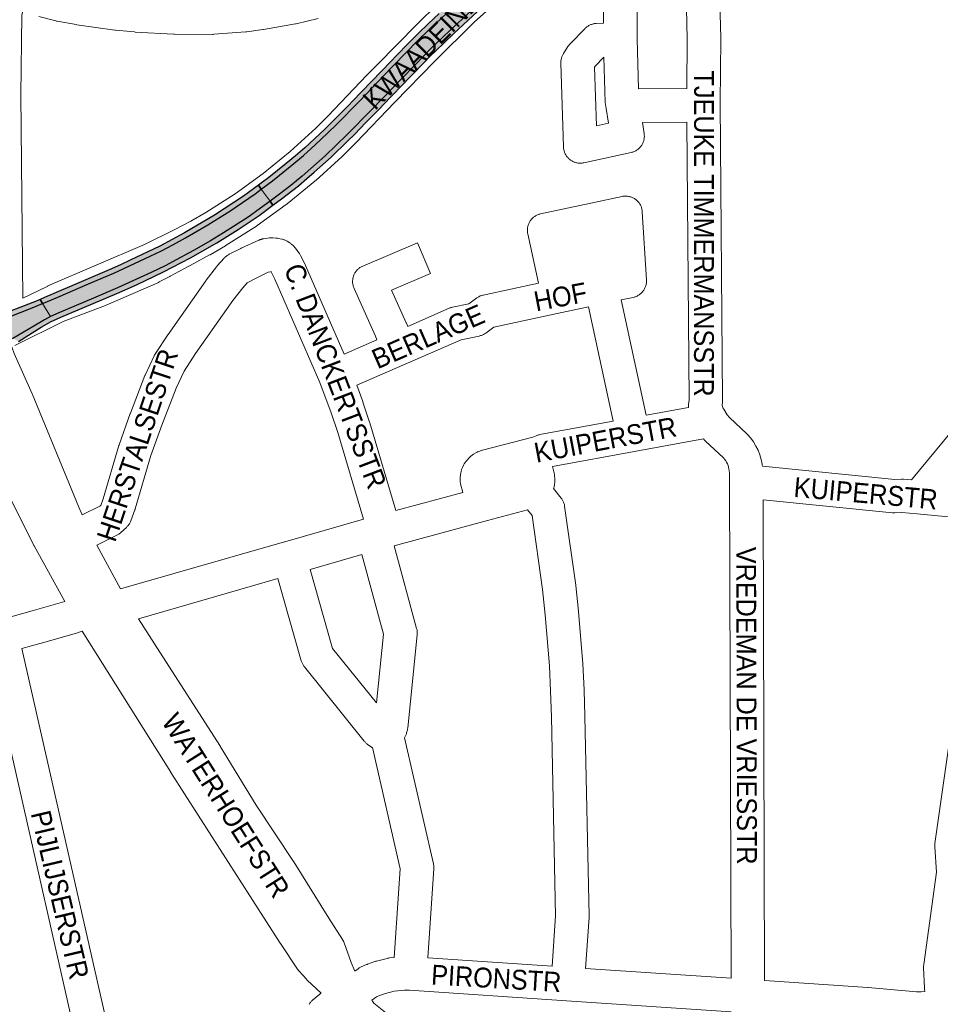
# Paper-space layout 'Layout1' of a CAD drawing. Header units: metres. Extents: x 123097 to 144122, y 392739 to 407589.
# Tile 233 of 256: x 132968 to 133326, y 397327 to 397710. Entities that reach past the tile are written whole.
import ezdxf
from ezdxf.enums import TextEntityAlignment as Align

# ---------------------------------------------------------------- set-up
doc = ezdxf.new("R2010")
doc.units = ezdxf.units.M
doc.header["$MEASUREMENT"] = 0
for name, color, linetype, lineweight in [('gs-anno-wegen algemeen tekst', 7, 'Continuous', 0), ('gs-knt-aanvullende hoofdweg', 7, 'Continuous', 0), ('gs-knt-wegen algemeen', 7, 'Continuous', 0), ('ir-ARC-asfalt-hoofdwegen-te inspecteren', 5, 'Continuous', 0), ('ir-ARC-fietspaden naastliggend- te inspecteren', 1, 'Continuous', 0)]:
    doc.layers.add(name, color=color, linetype=linetype, lineweight=lineweight)
doc.styles.add('Style-Arial', font='arial.ttf')

psp = doc.layouts.get("Layout1")

# ---------------------------------------------------------------- hatches: boundary and pattern name
at = {"layer": 'ir-ARC-asfalt-hoofdwegen-te inspecteren', "linetype": 'Continuous', "lineweight": 13}
for points in [[(133095.378, 397665.038), (133104.84, 397674.626), (133116.952, 397687.216), (133125.502, 397696.071), (133127.77, 397698.303), (133135.115, 397705.312), (133143.494, 397713.105), (133144.558, 397714.15), (133147.895, 397717.333), (133153.26, 397721.178), (133155.174, 397722.699), (133157.051, 397724.266), (133155.067, 397726.806), (133154.065, 397725.813), (133153.454, 397725.503), (133152.795, 397725.688), (133152.422, 397726.031), (133152.239, 397726.67), (133152.43, 397727.306), (133153.558, 397728.772), (133151.212, 397731.151), (133150.332, 397729.927), (133147.934, 397726.648), (133145.375, 397723.493), (133143.622, 397721.416), (133139.822, 397717.581), (133135.852, 397713.923), (133123.899, 397702.64), (133121.603, 397700.362), (133119.251, 397697.958), (133112.383, 397690.821), (133100.277, 397678.2), (133091.132, 397668.907), (133085.051, 397662.97), (133081.407, 397659.619), (133078.435, 397656.976), (133073.95, 397653.206), (133066.393, 397647.168), (133062.046, 397643.883), (133065.447, 397639.216), (133069.146, 397641.948), (133073.491, 397645.27), (133077.92, 397648.927), (133086.85, 397656.765)], [(132930.041, 397579.755), (132931.624, 397577.158), (132934.487, 397578.319), (132934.815, 397578.459), (132936.346, 397578.731), (132937.064, 397578.298), (132937.195, 397577.469), (132936.645, 397576.836), (132935.405, 397576.281), (132932.58, 397575.046), (132933.832, 397572.292), (132936.93, 397573.668), (132945.697, 397577.373), (132953.769, 397580.6), (132962.324, 397584.302), (132965.616, 397585.924), (132973.697, 397590.68), (132977.89, 397593.153), (132980.249, 397594.45), (132977.138, 397599.454), (132973.146, 397597.826), (132960.157, 397592.804), (132957.158, 397591.562), (132947.684, 397587.43)]]:
    psp.add_hatch(color=5, dxfattribs=at).paths.add_polyline_path(points, flags=0)
at = {"layer": 'ir-ARC-asfalt-hoofdwegen-te inspecteren', "linetype": 'Continuous', "lineweight": 13, "extrusion": (0, 0, -1)}
psp.add_hatch(color=5, dxfattribs=at).paths.add_polyline_path([(-133027.696, 397622.277), (-133023.339, 397619.951), (-133018.887, 397617.812), (-133004.826, 397611.299), (-133000.823, 397609.534), (-132994.09, 397606.714), (-132983.978, 397602.41), (-132978.14, 397599.862), (-132977.138, 397599.454), (-132980.249, 397594.45), (-132983.381, 397595.888), (-132996.891, 397601.578), (-133006.155, 397605.544), (-133019.334, 397611.574), (-133024.927, 397614.299), (-133027.624, 397615.666), (-133035.723, 397620.097), (-133042.286, 397623.87), (-133047.354, 397626.872), (-133056.49, 397632.785), (-133057.852, 397633.655), (-133060.299, 397635.413), (-133065.447, 397639.216), (-133062.046, 397643.883), (-133059.681, 397642.095), (-133049.873, 397635.316), (-133041.318, 397630.027), (-133032.602, 397625.009)], flags=0)
at = {"layer": 'ir-ARC-fietspaden naastliggend- te inspecteren', "linetype": 'Continuous', "lineweight": 30}
for points in [[(133126.841, 397708.074), (133123.062, 397704.464), (133121.084, 397702.539), (133119.133, 397700.589), (133114.44, 397695.691), (133112.412, 397693.56), (133097.344, 397677.896), (133096.132, 397676.645), (133093.065, 397673.455), (133089.18, 397669.594), (133086.576, 397667.084), (133078.981, 397659.945), (133075.301, 397656.769), (133071.722, 397653.827), (133064.941, 397648.423), (133062.557, 397646.625), (133060.946, 397645.392), (133062.046, 397643.883), (133066.393, 397647.168), (133073.95, 397653.206), (133078.435, 397656.976), (133081.407, 397659.619), (133085.051, 397662.97), (133091.132, 397668.907), (133100.277, 397678.2), (133112.383, 397690.821), (133119.251, 397697.958), (133121.603, 397700.362), (133123.899, 397702.64), (133135.852, 397713.923), (133139.822, 397717.581), (133143.622, 397721.416), (133145.375, 397723.493), (133147.934, 397726.648), (133150.332, 397729.927), (133151.212, 397731.151), (133149.755, 397732.359), (133148.954, 397731.349), (133148.758, 397731.01), (133148.211, 397730.151), (133146.249, 397727.565), (133142.268, 397722.753), (133140.874, 397721.305), (133137.292, 397717.797), (133131.058, 397712.043)], [(133018.887, 397617.812), (133023.339, 397619.951), (133027.696, 397622.277), (133032.602, 397625.009), (133041.318, 397630.027), (133049.873, 397635.316), (133059.681, 397642.095), (133062.046, 397643.883), (133060.946, 397645.392), (133055.073, 397641.112), (133043.85, 397633.741), (133032.247, 397626.984), (133022.62, 397621.758), (133011.135, 397616.266), (133007.321, 397614.524), (133002.924, 397612.513), (132992.134, 397607.918), (132989.438, 397606.777), (132982.422, 397603.779), (132979.386, 397602.475), (132979.077, 397602.325), (132976.137, 397601.064), (132977.138, 397599.454), (132978.14, 397599.862), (132983.978, 397602.41), (132994.09, 397606.714), (133000.823, 397609.534), (133004.826, 397611.299)], [(132973.697, 397590.68), (132965.616, 397585.924), (132967.75, 397584.796), (132968.823, 397585.417), (132970.665, 397586.563), (132976.579, 397590.26), (132980.496, 397592.479), (132981.387, 397592.913), (132984.238, 397594.149), (133005.967, 397603.392), (133013.532, 397606.772), (133024.072, 397611.785), (133034.501, 397617.266), (133044.738, 397623.097), (133053.088, 397628.216), (133061.195, 397633.712), (133066.562, 397637.686), (133065.447, 397639.216), (133060.299, 397635.413), (133057.852, 397633.655), (133056.49, 397632.785), (133047.354, 397626.872), (133042.286, 397623.87), (133035.723, 397620.097), (133027.624, 397615.666), (133024.927, 397614.299), (133019.334, 397611.574), (133006.155, 397605.544), (132996.891, 397601.578), (132983.381, 397595.888), (132980.249, 397594.45), (132977.89, 397593.153)], [(132930.041, 397579.755), (132947.684, 397587.43), (132957.158, 397591.562), (132960.157, 397592.804), (132973.146, 397597.826), (132977.138, 397599.454), (132976.137, 397601.064), (132973.796, 397600.083), (132973.287, 397599.887), (132958.028, 397594.018), (132953.041, 397591.854), (132946.966, 397589.196), (132944.55, 397588.184), (132933.511, 397583.336), (132929.039, 397581.398)]]:
    psp.add_hatch(color=1, dxfattribs=at).paths.add_polyline_path(points, flags=0)
at = {"layer": 'ir-ARC-fietspaden naastliggend- te inspecteren', "linetype": 'Continuous', "lineweight": 30, "extrusion": (0, 0, -1)}
psp.add_hatch(color=1, dxfattribs=at).paths.add_polyline_path([(-133160.234, 397724.49), (-133160.047, 397724.703), (-133163.346, 397727.853), (-133162.614, 397729.4), (-133160.692, 397727.538), (-133159.361, 397726.306), (-133158.214, 397725.277), (-133157.051, 397724.266), (-133155.174, 397722.699), (-133153.26, 397721.178), (-133147.895, 397717.333), (-133144.558, 397714.15), (-133143.494, 397713.105), (-133135.115, 397705.312), (-133127.77, 397698.303), (-133125.502, 397696.071), (-133116.952, 397687.216), (-133104.84, 397674.626), (-133095.378, 397665.038), (-133086.85, 397656.765), (-133077.92, 397648.927), (-133073.491, 397645.27), (-133069.146, 397641.948), (-133065.447, 397639.216), (-133066.562, 397637.686), (-133069.857, 397640.126), (-133076.438, 397645.193), (-133079.77, 397648.014), (-133082.603, 397650.437), (-133089.175, 397656.343), (-133095.527, 397662.485), (-133098.319, 397665.247), (-133102.523, 397669.585), (-133107.129, 397674.289), (-133107.618, 397674.834), (-133112.25, 397679.601), (-133113.355, 397680.718), (-133116.099, 397683.609), (-133124.99, 397692.829), (-133127.754, 397695.652), (-133129.769, 397697.581), (-133132.999, 397700.682), (-133136.822, 397704.312), (-133145.992, 397712.867), (-133148.544, 397715.379), (-133149.285, 397716.019), (-133151.082, 397717.342), (-133156.16, 397721.02), (-133158.528, 397722.89)], flags=0)

# ---------------------------------------------------------------- linework, layer by layer
at = {"layer": 'gs-knt-aanvullende hoofdweg', "color": 7, "linetype": 'Continuous', "flags": 128}
for points in [[(132969.428, 397601.513), (132978.848, 397606.142), (132979.166, 397606.289), (132979.192, 397606.3), (133016.677, 397622.429), (133028.51, 397628.176), (133034.718, 397631.511), (133034.725, 397631.515), (133040.488, 397634.847), (133051.866, 397642.1), (133062.764, 397649.964), (133073.188, 397658.443), (133083.149, 397667.545), (133087.883, 397672.264), (133103.058, 397688.13), (133103.133, 397688.207), (133118.648, 397703.969), (133118.696, 397704.017), (133134.353, 397719.637), (133134.512, 397719.79), (133134.675, 397719.939), (133140.489, 397725.095), (133141.531, 397726.078)], [(133150.541, 397713.934), (133144.805, 397708.847), (133129.328, 397693.407), (133113.875, 397677.709), (133098.675, 397661.817), (133098.55, 397661.689), (133093.637, 397656.792), (133093.401, 397656.567), (133083.161, 397647.209), (133082.999, 397647.066), (133082.834, 397646.927), (133072.073, 397638.175), (133071.903, 397638.04), (133071.729, 397637.911), (133060.48, 397629.793), (133060.303, 397629.669), (133060.122, 397629.55), (133048.425, 397622.094), (133048.147, 397621.926), (133042.142, 397618.454), (133041.953, 397618.348), (133041.937, 397618.339), (133035.855, 397615.054), (133035.85, 397615.051), (133026.643, 397610.056), (133026.534, 397609.998), (133022.425, 397607.856), (133022.343, 397607.813), (133022.301, 397607.792), (133022.143, 397607.712), (133021.855, 397607.581), (133000.856, 397598.485), (133000.539, 397598.356), (132985.157, 397592.507), (132966.33, 397583.255)]]:
    psp.add_lwpolyline(points, dxfattribs=at)
at = {"layer": 'gs-knt-wegen algemeen', "color": 7, "linetype": 'Continuous', "flags": 128}
for points in [[(133236.694, 397731.611), (133236.802, 397731.546), (133237.068, 397731.369), (133237.325, 397731.179), (133237.572, 397730.976), (133237.809, 397730.762), (133238.035, 397730.536), (133238.25, 397730.299), (133238.453, 397730.052), (133238.643, 397729.796), (133238.821, 397729.53), (133238.985, 397729.256), (133239.136, 397728.975), (133239.273, 397728.686), (133239.395, 397728.391), (133239.503, 397728.09), (133239.596, 397727.784), (133239.674, 397727.474), (133239.736, 397727.161), (133239.784, 397726.845), (133239.815, 397726.527), (133239.831, 397726.208), (133240.428, 397702.507), (133240.43, 397702.289)], [(133227.249, 397682.968), (133227.409, 397702.288), (133226.815, 397725.88), (133226.815, 397726.2), (133226.83, 397726.519), (133226.861, 397726.837), (133226.908, 397727.153), (133226.97, 397727.466), (133227.048, 397727.776), (133227.14, 397728.082), (133227.248, 397728.383), (133227.37, 397728.678), (133227.506, 397728.967), (133227.657, 397729.249), (133227.821, 397729.523), (133227.998, 397729.789), (133228.188, 397730.046), (133228.391, 397730.293), (133228.605, 397730.53), (133228.831, 397730.756), (133229.068, 397730.971), (133229.315, 397731.174), (133229.571, 397731.364), (133229.676, 397731.435)], [(133227.931, 397559.111), (133227.923, 397559.171), (133227.905, 397559.445), (133227.898, 397559.719), (133227.903, 397559.994), (133227.92, 397560.268), (133228.072, 397562.135), (133227.258, 397669.948), (133209.961, 397669.77), (133210.653, 397665.533), (133210.697, 397665.218), (133210.725, 397664.9), (133210.737, 397664.582), (133210.734, 397664.263), (133210.716, 397663.945), (133210.681, 397663.628), (133210.632, 397663.313), (133210.567, 397663.001), (133210.487, 397662.692), (133210.391, 397662.388), (133210.281, 397662.089), (133210.157, 397661.796), (133210.018, 397661.509), (133209.866, 397661.229), (133209.7, 397660.957), (133209.52, 397660.693), (133209.328, 397660.438), (133209.124, 397660.194), (133208.908, 397659.959), (133208.681, 397659.735), (133208.443, 397659.523), (133208.196, 397659.323), (133207.938, 397659.135), (133207.672, 397658.96), (133207.397, 397658.798), (133207.115, 397658.649), (133206.826, 397658.515), (133206.531, 397658.395), (133206.23, 397658.289), (133205.924, 397658.199), (133205.615, 397658.124), (133187.239, 397654.117), (133186.927, 397654.057), (133186.613, 397654.013), (133186.298, 397653.983), (133185.981, 397653.969), (133185.664, 397653.971), (133185.347, 397653.988), (133185.032, 397654.02), (133184.718, 397654.068), (133184.407, 397654.13), (133184.1, 397654.208), (133183.797, 397654.301), (133183.498, 397654.409), (133183.205, 397654.53), (133182.919, 397654.666), (133182.639, 397654.816), (133182.367, 397654.979), (133182.104, 397655.155), (133181.849, 397655.344), (133181.604, 397655.545), (133181.369, 397655.758), (133181.144, 397655.982), (133180.931, 397656.217), (133180.729, 397656.461), (133180.539, 397656.715), (133180.363, 397656.979), (133180.199, 397657.25), (133180.048, 397657.529), (133179.911, 397657.815), (133179.789, 397658.108), (133179.681, 397658.406), (133179.587, 397658.709), (133179.508, 397659.016), (133179.445, 397659.327), (133179.396, 397659.64), (133179.363, 397659.955), (133179.345, 397660.272), (133178.314, 397692.841), (133178.312, 397693.145), (133178.323, 397693.449), (133178.349, 397693.751), (133178.389, 397694.053), (133178.443, 397694.352), (133178.511, 397694.648), (133178.592, 397694.94), (133178.688, 397695.229), (133178.796, 397695.513), (133178.918, 397695.791), (133179.052, 397696.064), (133179.199, 397696.33), (133179.358, 397696.588), (133181.088, 397699.255), (133181.231, 397699.468), (133181.383, 397699.674), (133181.543, 397699.875), (133181.711, 397700.069), (133181.886, 397700.256), (133187.71, 397706.236), (133187.928, 397706.449), (133188.155, 397706.652), (133188.391, 397706.844), (133188.636, 397707.024), (133188.89, 397707.193), (133189.15, 397707.35), (133189.418, 397707.494), (133189.693, 397707.626), (133189.973, 397707.745), (133190.258, 397707.851), (133190.548, 397707.943), (133190.843, 397708.021), (133191.14, 397708.086), (133191.44, 397708.137), (133191.742, 397708.173), (133192.046, 397708.196), (133194.879, 397708.339), (133194.879, 397718.484)], [(133207.899, 397716.566), (133207.899, 397702.239)], [(132969.369, 397712.601), (132969.052, 397711.29), (132968.741, 397680.483), (132969.428, 397601.513)], [(133084.09, 397710.058), (133075.623, 397708.088), (133075.452, 397708.051), (133075.279, 397708.018), (133062.931, 397705.84), (133062.623, 397705.793), (133056.403, 397705), (133056.093, 397704.968), (133043.593, 397703.98), (133043.325, 397703.965), (133043.056, 397703.96), (133028.34, 397704.014), (133028.167, 397704.017), (133027.994, 397704.025), (133013.097, 397704.874), (133012.836, 397704.894), (133005.411, 397705.618), (133005.152, 397705.648), (132990.372, 397707.691), (132990.113, 397707.732), (132982.77, 397709.05), (132982.517, 397709.101), (132982.266, 397709.162), (132975.697, 397710.888)], [(133207.899, 397702.239), (133208.438, 397682.775), (133227.249, 397682.968)], [(133240.43, 397702.289), (133240.221, 397677.431)], [(133191.392, 397691.216), (133192.111, 397668.505), (133196.808, 397669.529), (133195.889, 397675.152), (133195.64, 397676.68), (133195.599, 397676.968), (133195.572, 397677.258), (133195.558, 397677.544), (133195.558, 397677.547), (133195.558, 397677.551), (133195.071, 397695.132), (133191.663, 397691.633), (133191.392, 397691.216)], [(133240.221, 397677.431), (133240.222, 397677.428), (133240.222, 397677.425), (133240.221, 397677.422)], [(133240.221, 397677.431), (133240.222, 397677.428), (133240.222, 397677.425), (133240.221, 397677.422)], [(133240.221, 397677.422), (133240.222, 397677.375), (133241.094, 397561.943), (133241.09, 397561.654), (133241.072, 397561.364), (133240.952, 397559.886), (133241.044, 397559.505), (133241.174, 397559.132), (133241.338, 397558.774), (133241.536, 397558.433), (133242.925, 397556.313), (133243.757, 397555.231), (133250.504, 397548.964), (133250.654, 397548.82), (133250.799, 397548.671), (133252.016, 397547.271), (133253.108, 397545.771), (133254.067, 397544.183), (133254.886, 397542.519), (133255.559, 397540.79), (133256.081, 397539.01), (133256.448, 397537.192), (133256.483, 397536.934), (133256.543, 397536.418)], [(133061.047, 397624.071), (133061.174, 397624.126), (133061.321, 397624.189), (133061.47, 397624.245), (133061.62, 397624.3), (133061.772, 397624.349), (133061.924, 397624.397), (133062.079, 397624.438), (133062.233, 397624.479), (133062.389, 397624.513), (133062.546, 397624.545), (133062.843, 397624.594), (133065.233, 397624.928), (133065.545, 397624.964), (133065.859, 397624.985), (133066.173, 397624.991), (133066.488, 397624.981), (133067.646, 397624.918), (133067.894, 397624.9), (133068.141, 397624.873), (133068.387, 397624.835), (133068.632, 397624.789), (133069.987, 397624.504), (133070.262, 397624.439), (133070.535, 397624.363), (133070.804, 397624.275), (133071.069, 397624.176), (133071.329, 397624.065), (133071.584, 397623.943), (133071.834, 397623.81), (133072.077, 397623.666), (133073.057, 397623.059), (133073.314, 397622.891), (133073.563, 397622.71), (133073.804, 397622.519), (133074.035, 397622.316), (133074.256, 397622.102), (133074.76, 397621.592), (133074.956, 397621.385), (133075.142, 397621.171), (133075.319, 397620.948), (133076.661, 397619.177), (133076.837, 397618.933), (133077.001, 397618.681), (133077.154, 397618.422), (133077.295, 397618.157), (133079.077, 397614.592), (133079.152, 397614.436), (133079.224, 397614.278)], [(132992.47, 397517.439), (132999.402, 397520.83), (132999.699, 397521.102), (133000.67, 397523.718), (133006.75, 397544.333), (133006.802, 397544.503), (133006.86, 397544.671), (133011.16, 397556.776), (133011.225, 397556.952), (133016.876, 397571.515), (133016.962, 397571.725), (133017.054, 397571.931), (133020.494, 397579.243), (133020.634, 397579.523), (133020.787, 397579.796), (133020.953, 397580.061), (133025.745, 397587.312), (133025.847, 397587.463), (133040.468, 397608.293), (133040.653, 397608.545), (133044.707, 397613.768), (133044.829, 397613.92), (133044.956, 397614.069), (133047.597, 397617.08), (133047.807, 397617.308), (133048.028, 397617.526), (133048.259, 397617.734), (133048.499, 397617.93), (133048.749, 397618.114), (133049.007, 397618.286), (133049.273, 397618.446), (133049.546, 397618.593), (133054.031, 397620.867), (133054.274, 397620.984), (133061.041, 397624.069)], [(133061.041, 397624.069), (133061.044, 397624.07), (133061.047, 397624.071)], [(133061.041, 397624.069), (133061.044, 397624.07), (133061.047, 397624.071)], [(133079.224, 397614.278), (133094.211, 397579.825)], [(133064.644, 397611.7), (133059.799, 397609.194), (133056.556, 397607.549), (133054.873, 397605.63), (133051.035, 397600.685), (133036.557, 397580.058), (133032.076, 397573.275), (133028.932, 397566.594), (133023.397, 397552.329), (133019.188, 397540.48), (133013.095, 397519.82), (133013.028, 397519.607), (133012.954, 397519.396), (133011.357, 397515.094), (133011.243, 397514.807), (133011.115, 397514.526), (133010.974, 397514.251), (133010.82, 397513.983), (133010.653, 397513.723), (133010.475, 397513.471), (133010.284, 397513.228), (133010.083, 397512.994), (133009.87, 397512.77), (133009.647, 397512.556), (133007.497, 397510.59), (133007.263, 397510.386), (133007.02, 397510.194), (133006.768, 397510.013), (133006.508, 397509.845), (133006.24, 397509.689), (133005.965, 397509.546), (132998.136, 397505.716)], [(133064.648, 397611.701), (133064.644, 397611.7)], [(133064.648, 397611.701), (133064.644, 397611.7)], [(133101.735, 397515.763), (133091.718, 397549.406), (133089.168, 397557.016), (133084.801, 397568.818), (133067.354, 397608.925), (133065.919, 397611.794), (133065.862, 397611.87), (133065.581, 397611.83), (133064.648, 397611.701)], [(133198.665, 397553.819), (133188.997, 397598.173), (133178.762, 397595.991), (133152.284, 397590.347), (133149.146, 397588.027), (133148.889, 397587.846), (133148.623, 397587.678), (133148.35, 397587.524), (133148.07, 397587.382), (133147.783, 397587.254), (133147.49, 397587.14), (133147.192, 397587.04), (133146.89, 397586.955), (133146.584, 397586.885), (133139.59, 397585.45), (133117.95, 397575.992), (133099.081, 397567.744)], [(133201.731, 397600.888), (133211.483, 397556.146)], [(132965.151, 397582.676), (132966.16, 397580.118), (132973.097, 397564.395), (132973.162, 397564.242), (132991.144, 397520.501), (132992.47, 397517.439)], [(132985.796, 397483.838), (132973.81, 397505.389), (132973.683, 397505.628), (132960.097, 397532.644), (132960.012, 397532.819), (132959.933, 397532.996), (132946.47, 397564.285), (132941.799, 397571.648)], [(133099.081, 397567.744), (133101.414, 397561.439), (133101.482, 397561.249), (133104.099, 397553.438), (133104.165, 397553.228), (133114.304, 397519.172)], [(133211.483, 397556.146), (133227.931, 397559.111)], [(133172.198, 397548.987), (133198.665, 397553.819)], [(133114.304, 397519.172), (133140.28, 397526.149), (133139.428, 397529.453), (133139.356, 397529.763), (133139.3, 397530.076), (133139.258, 397530.392), (133139.233, 397530.709), (133139.222, 397531.027), (133139.228, 397531.345), (133139.248, 397531.663), (133139.285, 397531.979), (133139.56, 397533.947), (133139.604, 397534.222), (133139.66, 397534.495), (133139.728, 397534.765), (133139.807, 397535.033), (133139.898, 397535.296), (133140, 397535.556), (133140.113, 397535.81), (133140.537, 397536.715), (133140.661, 397536.964), (133140.795, 397537.209), (133140.94, 397537.447), (133141.095, 397537.679), (133141.259, 397537.904), (133141.433, 397538.122), (133141.617, 397538.332), (133142.955, 397539.802), (133143.147, 397540.004), (133143.348, 397540.198), (133143.557, 397540.384), (133143.773, 397540.559), (133143.997, 397540.726), (133144.228, 397540.883), (133144.466, 397541.03), (133145.327, 397541.537), (133145.554, 397541.665), (133145.787, 397541.783), (133146.024, 397541.893), (133146.266, 397541.992), (133146.511, 397542.082), (133147.455, 397542.407), (133147.697, 397542.485), (133147.942, 397542.554), (133167.49, 397547.617), (133168.77, 397548.181), (133169.052, 397548.297), (133169.339, 397548.4), (133169.63, 397548.489), (133169.925, 397548.565), (133170.224, 397548.627), (133172.191, 397548.986)], [(133172.191, 397548.986), (133172.194, 397548.987), (133172.198, 397548.987)], [(133172.191, 397548.986), (133172.194, 397548.987), (133172.198, 397548.987)], [(133233.719, 397546.925), (133207.622, 397542.22), (133175.045, 397536.273)], [(133243.827, 397530.334), (133243.824, 397530.405), (133243.736, 397533.84), (133243.568, 397535.277), (133243.424, 397535.955), (133243.224, 397536.62), (133242.972, 397537.266), (133242.668, 397537.89), (133242.315, 397538.487), (133241.914, 397539.054), (133241.468, 397539.586), (133234.496, 397546.062), (133234.301, 397546.251), (133234.114, 397546.449), (133233.935, 397546.653), (133233.765, 397546.866), (133233.719, 397546.925)], [(133175.045, 397536.273), (133175.626, 397534.127), (133175.697, 397533.836), (133175.755, 397533.543), (133175.8, 397533.248), (133175.831, 397532.951), (133175.978, 397531.133), (133175.995, 397530.827), (133175.998, 397530.521), (133175.987, 397530.214), (133175.961, 397529.909), (133175.921, 397529.605), (133175.867, 397529.304), (133175.667, 397528.326), (133175.609, 397528.07), (133175.541, 397527.817), (133175.505, 397527.702)], [(133256.543, 397536.418), (133307.918, 397531.255), (133310.592, 397531.347), (133310.853, 397531.351), (133311.113, 397531.344), (133311.373, 397531.327), (133314.38, 397531.069)], [(133243.827, 397530.327), (133243.826, 397530.33), (133243.827, 397530.334)], [(133243.827, 397530.327), (133243.826, 397530.33), (133243.827, 397530.334)], [(133244.415, 397337.627), (133243.827, 397530.327)], [(133175.505, 397527.702), (133178.46, 397523.958), (133178.648, 397523.708), (133178.824, 397523.449), (133178.987, 397523.182), (133179.137, 397522.907), (133179.273, 397522.625), (133179.396, 397522.338), (133179.505, 397522.044), (133179.6, 397521.746), (133179.68, 397521.443), (133179.746, 397521.137), (133179.797, 397520.829), (133184.088, 397490.208), (133184.112, 397490.021), (133185.216, 397480.044), (133185.234, 397479.85), (133186.844, 397459.84), (133186.857, 397459.646), (133187.363, 397449.62), (133187.368, 397449.491), (133187.674, 397439.457), (133187.676, 397439.392), (133189.266, 397361.755), (133189.265, 397361.469), (133189.252, 397361.184), (133187.92, 397341.44)], [(133256.866, 397523.3), (133257.437, 397336.748)], [(133340.867, 397515.514), (133316.628, 397517.808), (133310.649, 397518.321), (133307.927, 397518.228), (133307.635, 397518.224), (133307.343, 397518.234), (133307.052, 397518.257), (133256.866, 397523.3)], [(133165.435, 397519.446), (133149.889, 397515.249), (133149.881, 397515.247), (133113.585, 397505.498)], [(133174.929, 397342.316), (133176.242, 397361.775), (133174.659, 397439.093), (133174.356, 397449.029), (133173.858, 397458.893), (133172.264, 397478.709), (133171.181, 397488.495), (133167.148, 397517.276), (133165.435, 397519.446)], [(133007.43, 397488.723), (133071.106, 397507.056), (133071.111, 397507.057), (133071.127, 397507.062), (133101.735, 397515.763)], [(133319.653, 397332.423), (133319.615, 397332.58), (133319.56, 397332.862), (133319.517, 397333.146), (133319.487, 397333.432), (133319.47, 397333.719), (133319.158, 397341.842), (133319.153, 397342.128), (133319.161, 397342.413), (133319.181, 397342.698), (133319.214, 397342.981), (133324.151, 397378.776), (133323.489, 397388.587), (133323.476, 397388.858), (133323.475, 397389.129), (133323.485, 397389.4), (133323.506, 397389.671), (133323.539, 397389.94), (133337.414, 397487.65), (133340.867, 397515.514)], [(132998.136, 397505.716), (133007.43, 397488.723)], [(133113.585, 397505.498), (133122.351, 397473.387), (133122.423, 397473.096), (133122.482, 397472.803), (133122.527, 397472.507), (133122.559, 397472.21), (133122.577, 397471.911), (133122.581, 397471.612), (133122.571, 397471.313), (133122.548, 397471.015)], [(133101.035, 397502.028), (133080.96, 397496.321)], [(133080.96, 397496.321), (133089.735, 397465.659), (133106.768, 397444.482), (133109.472, 397471.125), (133101.035, 397502.028)], [(133068.442, 397492.74), (133014.373, 397477.173)], [(133113.676, 397345.699), (133115.968, 397380.04), (133105.175, 397427.11), (133104.953, 397427.236), (133104.685, 397427.405), (133104.426, 397427.586), (133103.193, 397428.496), (133102.972, 397428.667), (133102.758, 397428.847), (133102.552, 397429.036), (133102.355, 397429.234), (133102.166, 397429.44), (133101.986, 397429.654), (133078.765, 397458.524), (133078.59, 397458.753), (133078.424, 397458.989), (133078.269, 397459.232), (133078.126, 397459.482), (133077.993, 397459.738), (133077.872, 397460), (133077.762, 397460.266), (133077.665, 397460.538), (133077.579, 397460.813), (133068.442, 397492.74)], [(132943.669, 397472.026), (132944.669, 397472.29), (132959.559, 397476.48), (132959.606, 397476.493), (132973.126, 397480.187), (132985.796, 397483.838)], [(133014.373, 397477.173), (133022.611, 397464.185), (133046.172, 397427.546), (133046.257, 397427.41), (133060.02, 397404.802), (133074.577, 397382.908), (133074.684, 397382.742), (133088.269, 397360.9), (133093.559, 397352.683)], [(132992.539, 397472.293), (132990.883, 397471.757), (132990.681, 397471.696), (132976.687, 397467.663), (132976.601, 397467.639), (132969.048, 397465.576)], [(133076.102, 397341.118), (133069.451, 397351.081), (133069.381, 397351.188), (133026.965, 397417.529), (133026.939, 397417.571), (132992.539, 397472.293)], [(133122.548, 397471.015), (133118.858, 397434.654), (133118.828, 397434.408), (133118.789, 397434.163), (133118.741, 397433.921), (133118.683, 397433.68), (133118.456, 397432.803), (133118.373, 397432.511), (133118.277, 397432.223), (133118.167, 397431.94), (133118.044, 397431.662), (133117.909, 397431.391), (133117.761, 397431.126), (133117.654, 397430.945), (133128.872, 397382.017), (133128.936, 397381.707), (133128.984, 397381.393), (133129.016, 397381.078), (133129.034, 397380.762), (133129.036, 397380.445), (133129.023, 397380.129), (133126.716, 397345.567)], [(132969.048, 397465.576), (133013.023, 397271.674)], [(132999.449, 397272.658), (132956.489, 397462.09)], [(133093.559, 397352.683), (133093.561, 397352.68), (133093.563, 397352.677)], [(133093.559, 397352.683), (133093.561, 397352.68), (133093.563, 397352.677)], [(133093.563, 397352.677), (133093.62, 397352.585), (133093.704, 397352.449), (133093.782, 397352.31), (133093.858, 397352.17), (133093.93, 397352.027), (133093.999, 397351.883), (133094.064, 397351.737), (133094.126, 397351.589), (133094.223, 397351.336), (133096.931, 397343.715)], [(133096.931, 397343.715), (133098.308, 397340.357), (133099.597, 397341.305), (133099.837, 397341.472), (133100.083, 397341.63), (133100.337, 397341.775), (133100.597, 397341.91), (133100.863, 397342.032), (133102.905, 397342.918), (133103.073, 397342.988), (133103.242, 397343.053), (133106.048, 397344.089), (133106.271, 397344.166), (133106.497, 397344.236), (133106.725, 397344.297), (133110.898, 397345.338), (133111.189, 397345.404), (133111.482, 397345.456), (133111.777, 397345.495), (133113.676, 397345.699)], [(133126.716, 397345.567), (133174.929, 397342.316)], [(133076.106, 397341.112), (133076.104, 397341.115), (133076.102, 397341.118)], [(133076.106, 397341.112), (133076.104, 397341.115), (133076.102, 397341.118)], [(133080.568, 397327.454), (133080.73, 397327.71), (133080.905, 397327.957), (133081.091, 397328.197), (133081.288, 397328.427), (133081.495, 397328.648), (133081.712, 397328.859), (133081.939, 397329.06), (133084.824, 397331.495), (133085.017, 397331.652), (133085.217, 397331.801), (133085.246, 397331.822), (133079.905, 397336.865), (133079.732, 397337.034), (133079.566, 397337.21), (133076.709, 397340.341), (133076.596, 397340.471), (133076.492, 397340.592), (133076.393, 397340.718), (133076.295, 397340.844), (133076.203, 397340.974), (133076.111, 397341.105), (133076.106, 397341.112)], [(133187.92, 397341.44), (133244.415, 397337.627)], [(133257.437, 397336.748), (133297.454, 397334.047), (133297.581, 397334.037), (133316.354, 397332.403), (133318.26, 397332.364), (133319.653, 397332.423)], [(133119.347, 397333.014), (133117.64, 397333.031), (133113.616, 397332.597), (133110.221, 397331.751), (133107.92, 397330.902), (133106.719, 397330.38), (133104.992, 397329.11), (133105.787, 397327.981), (133110.189, 397324.323), (133112.348, 397322.759), (133112.594, 397322.571), (133112.831, 397322.372), (133113.058, 397322.162), (133113.276, 397321.941), (133113.482, 397321.71), (133113.677, 397321.47), (133113.861, 397321.221), (133114.032, 397320.963), (133138.399, 397282.376), (133142.941, 397277.597), (133144.68, 397276.71), (133146.825, 397275.714)], [(133119.355, 397333.014), (133119.352, 397333.014), (133119.349, 397333.014), (133119.347, 397333.014)], [(133119.355, 397333.014), (133119.352, 397333.014), (133119.349, 397333.014), (133119.347, 397333.014)], [(133244.502, 397324.571), (133180.548, 397328.888), (133119.519, 397333.002), (133119.355, 397333.014)]]:
    psp.add_lwpolyline(points, dxfattribs=at)
for points in [[(133094.211, 397579.825), (133106.927, 397585.383), (133106.348, 397586.812), (133098.041, 397605.388), (133097.92, 397605.677), (133097.813, 397605.971), (133097.721, 397606.27), (133097.642, 397606.574), (133097.579, 397606.881), (133097.53, 397607.19), (133097.497, 397607.502), (133097.478, 397607.814), (133097.475, 397608.128), (133097.486, 397608.441), (133097.513, 397608.753), (133097.554, 397609.063), (133097.611, 397609.372), (133097.682, 397609.677), (133097.768, 397609.978), (133097.868, 397610.275), (133097.982, 397610.566), (133098.11, 397610.852), (133098.252, 397611.132), (133098.407, 397611.404), (133098.575, 397611.668), (133098.756, 397611.924), (133098.949, 397612.171), (133099.153, 397612.409), (133099.369, 397612.636), (133099.595, 397612.853), (133099.831, 397613.058), (133100.077, 397613.252), (133100.332, 397613.434), (133100.596, 397613.604), (133100.867, 397613.76), (133101.146, 397613.904), (133101.431, 397614.034), (133122.651, 397623.08, -0.3846038), (133122.664, 397623.075), (133127.762, 397611.115, -0.3846049), (133127.757, 397611.103), (133112.631, 397604.654), (133118.28, 397592.022), (133118.369, 397591.813), (133118.862, 397590.6), (133135.004, 397597.655), (133135.256, 397597.759), (133135.513, 397597.853), (133135.773, 397597.935), (133136.037, 397598.007), (133136.303, 397598.067), (133142.561, 397599.351), (133145.678, 397601.655), (133145.931, 397601.832), (133146.191, 397601.998), (133146.459, 397602.15), (133146.734, 397602.29), (133147.015, 397602.417), (133147.302, 397602.53), (133147.594, 397602.63), (133147.891, 397602.715), (133148.191, 397602.787), (133169.651, 397607.361), (133165.471, 397626.534), (133165.412, 397626.839), (133165.368, 397627.147), (133165.339, 397627.456), (133165.324, 397627.767), (133165.324, 397628.078), (133165.339, 397628.388), (133165.368, 397628.697), (133165.413, 397629.005), (133165.472, 397629.31), (133165.545, 397629.612), (133165.633, 397629.91), (133165.735, 397630.203), (133165.851, 397630.492), (133165.981, 397630.774), (133166.123, 397631.05), (133166.279, 397631.319), (133166.448, 397631.58), (133166.629, 397631.833), (133166.821, 397632.077), (133167.025, 397632.311), (133167.24, 397632.536), (133167.466, 397632.75), (133167.701, 397632.953), (133167.946, 397633.144), (133168.2, 397633.323), (133168.462, 397633.491), (133168.731, 397633.645), (133169.008, 397633.787), (133169.291, 397633.915), (133169.58, 397634.029), (133169.874, 397634.13), (133170.173, 397634.216), (133170.475, 397634.288), (133185.666, 397637.526), (133202.083, 397641.045), (133202.388, 397641.103), (133202.696, 397641.147), (133203.006, 397641.175), (133203.317, 397641.189), (133203.628, 397641.187), (133203.939, 397641.171), (133204.249, 397641.14), (133204.557, 397641.095), (133204.862, 397641.034), (133205.164, 397640.959), (133205.462, 397640.87), (133205.756, 397640.767), (133206.044, 397640.65), (133206.326, 397640.519), (133206.602, 397640.374), (133206.87, 397640.217), (133207.131, 397640.047), (133207.383, 397639.865), (133207.627, 397639.671), (133207.86, 397639.465), (133208.084, 397639.249), (133208.297, 397639.022), (133208.499, 397638.786), (133208.69, 397638.539), (133208.868, 397638.284), (133209.034, 397638.021), (133209.187, 397637.75), (133209.328, 397637.473), (133209.454, 397637.188), (133209.567, 397636.898), (133209.666, 397636.603), (133209.751, 397636.304), (133209.822, 397636.001), (133209.877, 397635.695), (133209.919, 397635.386), (133209.945, 397635.076), (133211.556, 397608.649), (133211.567, 397608.33), (133211.563, 397608.011), (133211.544, 397607.693), (133211.509, 397607.375), (133211.458, 397607.061), (133211.392, 397606.748), (133211.31, 397606.44), (133211.214, 397606.135), (133211.103, 397605.836), (133210.977, 397605.543), (133210.837, 397605.256), (133210.683, 397604.977), (133210.516, 397604.705), (133210.336, 397604.442), (133210.143, 397604.188), (133209.937, 397603.943), (133209.72, 397603.709), (133209.492, 397603.486), (133209.253, 397603.275), (133209.004, 397603.075), (133208.746, 397602.888), (133208.478, 397602.714), (133208.203, 397602.553), (133207.92, 397602.406), (133207.63, 397602.273), (133207.333, 397602.154), (133207.032, 397602.049), (133206.726, 397601.96), (133206.415, 397601.886), (133201.731, 397600.888)], [(133314.38, 397531.069), (133329.978, 397549.844), (133330.093, 397549.979), (133345.726, 397567.787), (133345.931, 397568.01), (133372.968, 397596.054), (133382.65, 397608.849), (133382.832, 397609.079), (133409.596, 397641.321, -0.3852797), (133409.609, 397641.323), (133419.613, 397633.019, -0.3852814), (133419.615, 397633.006), (133392.944, 397600.876), (133383.116, 397587.888), (133382.956, 397587.685), (133382.788, 397587.488), (133382.612, 397587.298), (133355.41, 397559.083), (133339.936, 397541.456), (133330.095, 397529.612)]]:
    psp.add_lwpolyline(points, format="xyb", dxfattribs=at)
at = {"layer": 'ir-ARC-asfalt-hoofdwegen-te inspecteren', "color": 5, "linetype": 'Continuous', "lineweight": 13, "flags": 128}
psp.add_lwpolyline([(133135.852, 397713.923), (133123.899, 397702.64), (133121.603, 397700.362), (133119.251, 397697.958), (133112.383, 397690.821), (133100.277, 397678.2), (133091.132, 397668.907), (133085.051, 397662.97), (133081.407, 397659.619), (133078.435, 397656.976), (133073.95, 397653.206), (133066.393, 397647.168), (133062.046, 397643.883), (133065.447, 397639.216), (133069.146, 397641.948), (133073.491, 397645.27), (133077.92, 397648.927), (133086.85, 397656.765), (133095.378, 397665.038), (133104.84, 397674.626), (133116.952, 397687.216), (133125.502, 397696.071), (133127.77, 397698.303), (133135.115, 397705.312), (133143.494, 397713.105)], dxfattribs=at)
for points in [[(133027.696, 397622.277), (133023.339, 397619.951), (133018.887, 397617.812), (133004.826, 397611.299), (133000.823, 397609.534), (132994.09, 397606.714), (132983.978, 397602.41), (132978.14, 397599.862), (132977.138, 397599.454), (132980.249, 397594.45), (132983.381, 397595.888), (132996.891, 397601.578), (133006.155, 397605.544), (133019.334, 397611.574), (133024.927, 397614.299), (133027.624, 397615.666), (133035.723, 397620.097), (133042.286, 397623.87), (133047.354, 397626.872), (133056.49, 397632.785), (133057.852, 397633.655), (133060.299, 397635.413), (133065.447, 397639.216), (133062.046, 397643.883), (133059.681, 397642.095), (133049.873, 397635.316), (133041.318, 397630.027), (133032.602, 397625.009)], [(132930.041, 397579.755), (132931.624, 397577.158), (132934.487, 397578.319), (132934.815, 397578.459), (132936.346, 397578.731), (132937.064, 397578.298), (132937.195, 397577.469), (132936.645, 397576.836), (132935.405, 397576.281), (132932.58, 397575.046), (132933.832, 397572.292), (132936.93, 397573.668), (132945.697, 397577.373), (132953.769, 397580.6), (132962.324, 397584.302), (132965.616, 397585.924), (132973.697, 397590.68), (132977.89, 397593.153), (132980.249, 397594.45), (132977.138, 397599.454), (132973.146, 397597.826), (132960.157, 397592.804), (132957.158, 397591.562), (132947.684, 397587.43)]]:
    psp.add_lwpolyline(points, close=True, dxfattribs=at)
at = {"layer": 'ir-ARC-fietspaden naastliggend- te inspecteren', "color": 1, "linetype": 'Continuous', "lineweight": 30}
for points in [[(133131.058, 397712.043), (133126.841, 397708.074), (133123.062, 397704.464), (133121.084, 397702.539), (133119.133, 397700.589), (133114.44, 397695.691), (133112.412, 397693.56), (133097.344, 397677.896), (133096.132, 397676.645), (133093.065, 397673.455), (133089.18, 397669.594), (133086.576, 397667.084), (133078.981, 397659.945), (133075.301, 397656.769), (133071.722, 397653.827), (133064.941, 397648.423), (133062.557, 397646.625), (133060.946, 397645.392), (133062.046, 397643.883), (133066.393, 397647.168), (133073.95, 397653.206), (133078.435, 397656.976), (133081.407, 397659.619), (133085.051, 397662.97), (133091.132, 397668.907), (133100.277, 397678.2), (133112.383, 397690.821), (133119.251, 397697.958), (133121.603, 397700.362), (133123.899, 397702.64), (133135.852, 397713.923)], [(133143.494, 397713.105), (133135.115, 397705.312), (133127.77, 397698.303), (133125.502, 397696.071), (133116.952, 397687.216), (133104.84, 397674.626), (133095.378, 397665.038), (133086.85, 397656.765), (133077.92, 397648.927), (133073.491, 397645.27), (133069.146, 397641.948), (133065.447, 397639.216), (133066.562, 397637.686), (133069.857, 397640.126), (133076.438, 397645.193), (133079.77, 397648.014), (133082.603, 397650.437), (133089.175, 397656.343), (133095.527, 397662.485), (133098.319, 397665.247), (133102.523, 397669.585), (133107.129, 397674.289), (133107.618, 397674.834), (133112.25, 397679.601), (133113.355, 397680.718), (133116.099, 397683.609), (133124.99, 397692.829), (133127.754, 397695.652), (133129.769, 397697.581), (133132.999, 397700.682), (133136.822, 397704.312), (133145.992, 397712.867)], [(132967.75, 397584.796), (132968.823, 397585.417), (132970.665, 397586.563), (132976.579, 397590.26), (132980.496, 397592.479), (132981.387, 397592.913), (132984.238, 397594.149), (133005.967, 397603.392), (133013.532, 397606.772), (133024.072, 397611.785), (133034.501, 397617.266), (133044.738, 397623.097), (133053.088, 397628.216), (133061.195, 397633.712), (133066.562, 397637.686), (133065.447, 397639.216), (133060.299, 397635.413), (133057.852, 397633.655), (133056.49, 397632.785), (133047.354, 397626.872), (133042.286, 397623.87), (133035.723, 397620.097), (133027.624, 397615.666), (133024.927, 397614.299), (133019.334, 397611.574), (133006.155, 397605.544), (132996.891, 397601.578), (132983.381, 397595.888), (132980.249, 397594.45), (132977.89, 397593.153), (132973.697, 397590.68), (132965.616, 397585.924)]]:
    psp.add_lwpolyline(points, dxfattribs=at)
for points in [[(133018.887, 397617.812), (133023.339, 397619.951), (133027.696, 397622.277), (133032.602, 397625.009), (133041.318, 397630.027), (133049.873, 397635.316), (133059.681, 397642.095), (133062.046, 397643.883), (133060.946, 397645.392), (133055.073, 397641.112), (133043.85, 397633.741), (133032.247, 397626.984), (133022.62, 397621.758), (133011.135, 397616.266), (133007.321, 397614.524), (133002.924, 397612.513), (132992.134, 397607.918), (132989.438, 397606.777), (132982.422, 397603.779), (132979.386, 397602.475), (132979.077, 397602.325), (132976.137, 397601.064), (132977.138, 397599.454), (132978.14, 397599.862), (132983.978, 397602.41), (132994.09, 397606.714), (133000.823, 397609.534), (133004.826, 397611.299)], [(132930.041, 397579.755), (132947.684, 397587.43), (132957.158, 397591.562), (132960.157, 397592.804), (132973.146, 397597.826), (132977.138, 397599.454), (132976.137, 397601.064), (132973.796, 397600.083), (132973.287, 397599.887), (132958.028, 397594.018), (132953.041, 397591.854), (132946.966, 397589.196), (132944.55, 397588.184), (132933.511, 397583.336), (132929.039, 397581.398)]]:
    psp.add_lwpolyline(points, close=True, dxfattribs=at)

# ---------------------------------------------------------------- texts
at = {"layer": 'gs-anno-wegen algemeen tekst', "color": 7, "style": 'Style-Arial', "width": 0.909091}
for s, rotation, p in [('KWAADEINDSTR', 45.10369, (133131.261, 397704.755)), ('TJEUKE TIMMERMANSSTR', 269.97184, (133233.895, 397626.636)), ('C. DANCKERTSSTR', 290.9215, (133090.812, 397571.33)), ('HOF', 10.6908, (133178.141, 397602.115)), ('BERLAGE', 23.60886, (133126.787, 397586.684)), ('HERSTALSESTR', 71.49938, (133013.959, 397544.543)), ('KUIPERSTR', 10.6908, (133195.587, 397546.64)), ('KUIPERSTR', 354.928, (133296.694, 397525.833)), ('VREDEMAN DE VRIESSTR', 270.16971, (133250.427, 397443.395)), ('WATERHOEFSTR', 302.39007, (133048.274, 397404.698)), ('PIJLIJSERSTR', 283.24526, (132983.891, 397369.989)), ('PIRONSTR', 356.6234, (133153.261, 397337.576))]:
    psp.add_text(s, height=7.7, rotation=rotation, dxfattribs=at).set_placement(p, align=Align.MIDDLE_CENTER)

doc.saveas('drawing.dxf')
